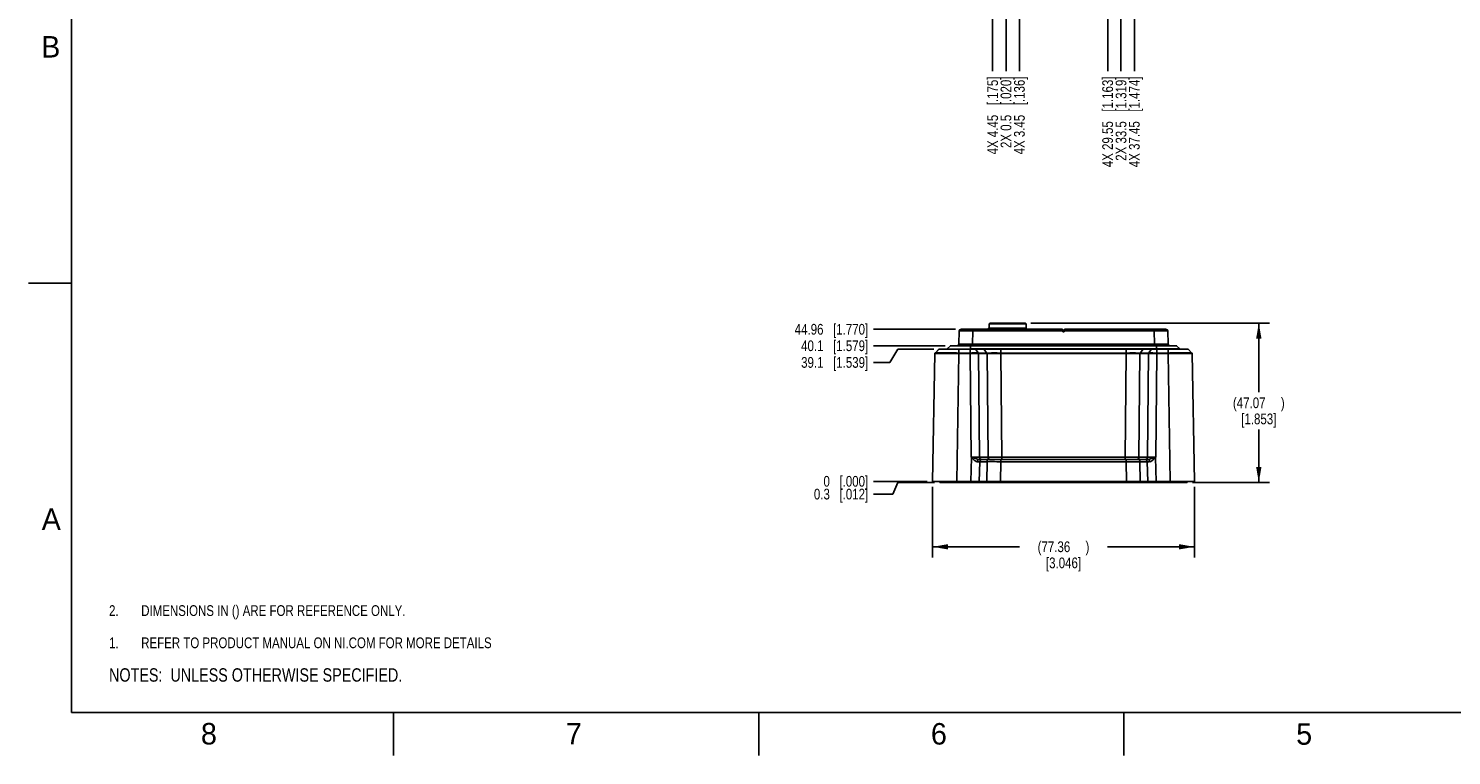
# Model space of a CAD drawing. Header units: inches. Extents: x 0 to 34, y 0 to 22.
# Tile 1 of 71: x 0 to 16.6, y 0 to 8.5. Entities that reach past the tile are written whole.
import ezdxf

# ---------------------------------------------------------------- set-up
doc = ezdxf.new("R2010")
doc.units = ezdxf.units.IN
doc.header["$LTSCALE"] = 1.87
doc.header["$MEASUREMENT"] = 0
doc.layers.get('0').update_dxf_attribs({"linetype": 'CONTINUOUS'})
doc.layers.add('DETAIL', color=7, linetype='CONTINUOUS')
doc.layers.add('DIMENSIONS', color=7, linetype='CONTINUOUS')
doc.styles.get("Standard").update_dxf_attribs({"font": 'txt', "width": 0.8})
doc.styles.add('TEXTSTYLE_2', font='txt')
doc.dimstyles.new('DIMSTYLE_1', dxfattribs={"dimtxt": 0.125, "dimasz": 0.18, "dimexe": 0.125, "dimexo": 0.0625, "dimgap": 0.03125, "dimtad": 0, "dimtih": 1, "dimtoh": 1, "dimdsep": 46, "dimtxsty": 'STANDARD', "dimblk": '_FILLED', "dimblk1": '_FILLED', "dimblk2": '_FILLED', "dimcen": 0.09, "dimadec": 0, "dimazin": 0, "dimtp": 0.001, "dimtm": 0.001, "dimtfac": 1, "dimtofl": 0, "dimtmove": 0, "dimatfit": 3, "dimldrblk": '_FILLED', "dimfxl": 1, "dimtolj": 1, "dimarcsym": 0})
doc.dimstyles.new('DIMSTYLE_2', dxfattribs={"dimtxt": 0.125, "dimasz": 0.18, "dimexe": 0.125, "dimexo": 0.0625, "dimgap": 0.03125, "dimtad": 0, "dimtih": 1, "dimtoh": 1, "dimdsep": 46, "dimtxsty": 'STANDARD', "dimblk": '_FILLED', "dimblk1": '_FILLED', "dimblk2": '_FILLED', "dimcen": 0.09, "dimadec": 0, "dimazin": 0, "dimtfac": 1, "dimtofl": 0, "dimtmove": 0, "dimatfit": 3, "dimldrblk": '_FILLED', "dimfxl": 1, "dimtolj": 1, "dimarcsym": 0})
doc.dimstyles.new('DIMSTYLE_3', dxfattribs={"dimtxt": 0.125, "dimasz": 0.18, "dimexe": 0.125, "dimexo": 0.0625, "dimgap": 0.0625, "dimtad": 0, "dimtih": 1, "dimtoh": 1, "dimdsep": 46, "dimtxsty": 'STANDARD', "dimblk": '_FILLED', "dimblk1": '_FILLED', "dimblk2": '_FILLED', "dimcen": 0.09, "dimadec": 0, "dimazin": 0, "dimtp": 0.001, "dimtm": 0.001, "dimtfac": 1, "dimtofl": 0, "dimtmove": 0, "dimatfit": 3, "dimldrblk": '_FILLED', "dimfxl": 1, "dimtolj": 1, "dimarcsym": 0})

# ---------------------------------------------------------------- blocks, each defined once
blk = doc.blocks.new('CUSTOM_NOTE_BL0', base_point=(3.625, 1.312))
at = {"color": 2, "linetype": 'CONTINUOUS', "width": 0.8}
for s, p in [('1.', (0.938, 1.25)), ('REFER TO PRODUCT MANUAL ON NI.COM FOR MORE DETAILS', (1.312, 1.25))]:
    blk.add_text(s, height=0.125, dxfattribs=at).set_placement(p)
blk = doc.blocks.new('*D7')
at = {"layer": 'DIMENSIONS', "color": 2, "linetype": 'CONTINUOUS'}
blk.add_line((11.221, 11.504), (11.221, 7.967), dxfattribs=at)
at = {"layer": 'DIMENSIONS', "color": 2, "linetype": 'CONTINUOUS', "insert": (11.159, 7.905), "char_height": 0.125, "width": 1.425, "attachment_point": 3, "rotation": 90, "line_spacing_factor": 0.9}
blk.add_mtext('4X 4.45{\\Ftxt.shx;\\W1.000000;\\H0.125000; }[.175]', dxfattribs=at)
blk = doc.blocks.new('_FILLED')
at = {"color": 0, "linetype": 'BYBLOCK'}
blk.add_solid([(0, 0), (-1, 0.174), (-1, -0.174)], dxfattribs=at)
blk = doc.blocks.new('*D8')
at = {"layer": 'DIMENSIONS', "color": 2, "linetype": 'CONTINUOUS'}
blk.add_line((11.532, 11.504), (11.532, 7.967), dxfattribs=at)
at = {"layer": 'DIMENSIONS', "color": 2, "linetype": 'CONTINUOUS', "insert": (11.47, 7.905), "char_height": 0.125, "width": 1.425, "attachment_point": 3, "rotation": 90, "line_spacing_factor": 0.9}
blk.add_mtext('4X 3.45{\\Ftxt.shx;\\W1.000000;\\H0.125000; }[.136]', dxfattribs=at)
blk = doc.blocks.new('*D9')
at = {"layer": 'DIMENSIONS', "color": 2, "linetype": 'CONTINUOUS'}
blk.add_line((12.56, 11.504), (12.56, 7.967), dxfattribs=at)
at = {"layer": 'DIMENSIONS', "color": 2, "linetype": 'CONTINUOUS', "insert": (12.497, 7.905), "char_height": 0.125, "width": 1.625, "attachment_point": 3, "rotation": 90, "line_spacing_factor": 0.9}
blk.add_mtext('4X 29.55{\\Ftxt.shx;\\W1.000000;\\H0.125000; }[1.163]', dxfattribs=at)
blk = doc.blocks.new('*D10')
at = {"layer": 'DIMENSIONS', "color": 2, "linetype": 'CONTINUOUS'}
blk.add_line((12.871, 11.504), (12.871, 7.967), dxfattribs=at)
at = {"layer": 'DIMENSIONS', "color": 2, "linetype": 'CONTINUOUS', "insert": (12.808, 7.905), "char_height": 0.125, "width": 1.625, "attachment_point": 3, "rotation": 90, "line_spacing_factor": 0.9}
blk.add_mtext('4X 37.45{\\Ftxt.shx;\\W1.000000;\\H0.125000; }[1.474]', dxfattribs=at)
blk = doc.blocks.new('*D11')
at = {"layer": 'DIMENSIONS', "color": 2, "linetype": 'CONTINUOUS'}
blk.add_line((11.377, 8.643), (11.377, 7.967), dxfattribs=at)
at = {"layer": 'DIMENSIONS', "color": 2, "linetype": 'CONTINUOUS', "insert": (11.314, 7.905), "char_height": 0.125, "width": 1.325, "attachment_point": 3, "rotation": 90, "line_spacing_factor": 0.9}
blk.add_mtext('2X 0.5{\\Ftxt.shx;\\W1.000000;\\H0.125000; }[.020]', dxfattribs=at)
blk = doc.blocks.new('*D12')
at = {"layer": 'DIMENSIONS', "color": 2, "linetype": 'CONTINUOUS'}
blk.add_line((12.715, 8.643), (12.715, 7.967), dxfattribs=at)
at = {"layer": 'DIMENSIONS', "color": 2, "linetype": 'CONTINUOUS', "insert": (12.653, 7.905), "char_height": 0.125, "width": 1.525, "attachment_point": 3, "rotation": 90, "line_spacing_factor": 0.9}
blk.add_mtext('2X 33.5{\\Ftxt.shx;\\W1.000000;\\H0.125000; }[1.319]', dxfattribs=at)
blk = doc.blocks.new('*D13')
at = {"layer": 'DIMENSIONS', "color": 2, "linetype": 'CONTINUOUS'}
for p, q in [((10.119, 3.18), (10.059, 3.044)), ((10.545, 3.18), (10.119, 3.18)), ((10.059, 3.044), (9.836, 3.044))]:
    blk.add_line(p, q, dxfattribs=at)
at = {"layer": 'DIMENSIONS', "color": 2, "linetype": 'CONTINUOUS', "insert": (9.773, 3.106), "char_height": 0.125, "width": 1.025, "attachment_point": 3, "line_spacing_factor": 0.9}
blk.add_mtext('0.3{\\Ftxt.shx;\\W1.000000;\\H0.125000; }[.012]', dxfattribs=at)
blk = doc.blocks.new('*D14')
at = {"layer": 'DIMENSIONS', "color": 2, "linetype": 'CONTINUOUS'}
blk.add_line((10.461, 3.192), (9.836, 3.192), dxfattribs=at)
at = {"layer": 'DIMENSIONS', "color": 2, "linetype": 'CONTINUOUS', "insert": (9.773, 3.255), "char_height": 0.125, "width": 0.825, "attachment_point": 3, "line_spacing_factor": 0.9}
blk.add_mtext('0{\\Ftxt.shx;\\W1.000000;\\H0.125000; }[.000]', dxfattribs=at)
blk = doc.blocks.new('*D15')
at = {"layer": 'DIMENSIONS', "color": 2, "linetype": 'CONTINUOUS'}
for p, q in [((10.119, 4.731), (10.024, 4.576)), ((10.538, 4.731), (10.119, 4.731)), ((10.024, 4.576), (9.836, 4.576))]:
    blk.add_line(p, q, dxfattribs=at)
at = {"layer": 'DIMENSIONS', "color": 2, "linetype": 'CONTINUOUS', "insert": (9.773, 4.639), "char_height": 0.125, "width": 1.225, "attachment_point": 3, "line_spacing_factor": 0.9}
blk.add_mtext('39.1{\\Ftxt.shx;\\W1.000000;\\H0.125000; }[1.539]', dxfattribs=at)
blk = doc.blocks.new('*D16')
at = {"layer": 'DIMENSIONS', "color": 2, "linetype": 'CONTINUOUS'}
blk.add_line((10.669, 4.771), (9.836, 4.771), dxfattribs=at)
at = {"layer": 'DIMENSIONS', "color": 2, "linetype": 'CONTINUOUS', "insert": (9.773, 4.833), "char_height": 0.125, "width": 1.225, "attachment_point": 3, "line_spacing_factor": 0.9}
blk.add_mtext('40.1{\\Ftxt.shx;\\W1.000000;\\H0.125000; }[1.579]', dxfattribs=at)
blk = doc.blocks.new('*D17')
at = {"layer": 'DIMENSIONS', "color": 2, "linetype": 'CONTINUOUS'}
blk.add_line((10.79, 4.962), (9.836, 4.962), dxfattribs=at)
at = {"layer": 'DIMENSIONS', "color": 2, "linetype": 'CONTINUOUS', "insert": (9.773, 5.025), "char_height": 0.125, "width": 1.325, "attachment_point": 3, "line_spacing_factor": 0.9}
blk.add_mtext('44.96{\\Ftxt.shx;\\W1.000000;\\H0.125000; }[1.770]', dxfattribs=at)
blk = doc.blocks.new('*D18')
at = {"layer": 'DIMENSIONS', "color": 2, "linetype": 'CONTINUOUS'}
for p, q in [((10.523, 3.13), (10.523, 2.305)), ((13.569, 3.13), (13.569, 2.305)), ((10.523, 2.43), (11.533, 2.43)), ((13.569, 2.43), (12.558, 2.43))]:
    blk.add_line(p, q, dxfattribs=at)
at = {"layer": 'DIMENSIONS', "color": 2, "linetype": 'CONTINUOUS', "xscale": 0.18, "yscale": 0.18, "zscale": 0.18, "rotation": 180}
blk.add_blockref('_FILLED', (10.523, 2.43), dxfattribs=at)
at = {"layer": 'DIMENSIONS', "color": 2, "linetype": 'CONTINUOUS', "xscale": 0.18, "yscale": 0.18, "zscale": 0.18}
blk.add_blockref('_FILLED', (13.569, 2.43), dxfattribs=at)
at = {"layer": 'DIMENSIONS', "color": 2, "linetype": 'CONTINUOUS', "insert": (12.046, 2.493), "char_height": 0.125, "width": 0.9, "attachment_point": 2, "line_spacing_factor": 0.9}
blk.add_mtext('(77.36{\\Ftxt.shx;\\W1.600000;\\H0.125000; })\\P[3.046]', dxfattribs=at)
blk = doc.blocks.new('*D25')
at = {"layer": 'DIMENSIONS', "color": 2, "linetype": 'CONTINUOUS'}
for p, q in [((11.666, 5.033), (14.444, 5.033)), ((14.319, 5.033), (14.319, 4.232)), ((14.319, 3.18), (14.319, 3.794)), ((13.546, 3.18), (14.444, 3.18))]:
    blk.add_line(p, q, dxfattribs=at)
at = {"layer": 'DIMENSIONS', "color": 2, "linetype": 'CONTINUOUS', "xscale": 0.18, "yscale": 0.18, "zscale": 0.18}
for p, rotation in [((14.319, 5.033), 90), ((14.319, 3.18), 270)]:
    blk.add_blockref('_FILLED', p, dxfattribs=dict(at, rotation=rotation))
at = {"layer": 'DIMENSIONS', "color": 2, "linetype": 'CONTINUOUS', "insert": (14.319, 4.169), "char_height": 0.125, "width": 0.9, "attachment_point": 2, "line_spacing_factor": 0.9}
blk.add_mtext('(47.07{\\Ftxt.shx;\\W1.600000;\\H0.125000; })\\P[1.853]', dxfattribs=at)
blk = doc.blocks.new('NOTES_HEADER_BL1', base_point=(3.1215, 0.9375))
at = {"layer": 'DETAIL', "color": 2, "linetype": 'CONTINUOUS', "width": 0.8}
blk.add_text('NOTES:  UNLESS OTHERWISE SPECIFIED.', height=0.156, dxfattribs=at).set_placement((0.9375, 0.8595))
blk = doc.blocks.new('DIMS_REF_BL3', base_point=(3.125, 1.687))
at = {"layer": 'DETAIL', "color": 2, "linetype": 'CONTINUOUS', "width": 0.8}
for s, p in [('2.', (0.938, 1.625)), ('DIMENSIONS IN () ARE FOR REFERENCE ONLY.', (1.312, 1.625))]:
    blk.add_text(s, height=0.125, dxfattribs=at).set_placement(p)

msp = doc.modelspace()

# ---------------------------------------------------------------- linework, layer by layer
at = {"color": 2, "linetype": 'CONTINUOUS'}
for p, q in [((0, 5.5), (0.5, 5.5)), ((4.25, 0), (4.25, 0.5)), ((8.5, 0), (8.5, 0.5)), ((12.75, 0), (12.75, 0.5))]:
    msp.add_line(p, q, dxfattribs=at)
at = {"color": 7, "linetype": 'CONTINUOUS'}
for p, q in [((11.182, 4.974), (11.161, 4.962)), ((11.182, 5.025), (11.19, 5.033)), ((11.182, 5.025), (11.182, 4.974)), ((11.611, 5.025), (11.182, 5.025)), ((11.182, 4.974), (11.611, 4.974)), ((11.603, 5.033), (11.19, 5.033)), ((11.611, 5.025), (11.603, 5.033)), ((11.611, 5.025), (11.611, 4.974)), ((11.611, 4.974), (11.617, 4.971)), ((11.613, 4.969), (11.617, 4.971)), ((11.613, 4.969), (11.613, 4.969)), ((11.614, 4.97), (11.617, 4.971)), ((11.617, 4.971), (11.617, 4.971)), ((10.833, 4.943), (10.829, 4.79)), ((10.853, 4.962), (12.036, 4.962)), ((10.99, 4.943), (10.986, 4.79)), ((10.99, 4.962), (10.99, 4.943)), ((10.99, 4.943), (12.036, 4.943)), ((11.611, 4.964), (11.611, 4.964)), ((12.037, 4.931), (12.036, 4.962)), ((12.056, 4.95), (12.036, 4.95)), ((12.055, 4.931), (12.037, 4.931)), ((12.056, 4.962), (12.055, 4.931)), ((12.056, 4.962), (13.239, 4.962)), ((12.056, 4.943), (13.102, 4.943)), ((13.102, 4.962), (13.102, 4.943)), ((13.102, 4.943), (13.106, 4.79)), ((13.259, 4.943), (13.263, 4.79)), ((10.549, 4.681), (10.523, 3.192)), ((10.55, 4.681), (10.549, 4.681)), ((10.569, 4.681), (10.55, 4.681)), ((10.551, 4.686), (10.595, 4.729)), ((10.586, 4.721), (10.551, 4.686)), ((10.595, 4.729), (10.608, 4.729)), ((10.6, 4.731), (13.492, 4.731)), ((10.608, 4.729), (10.618, 4.729)), ((10.618, 4.729), (10.804, 4.729)), ((10.729, 4.77), (10.691, 4.733)), ((10.729, 4.77), (10.963, 4.77)), ((10.732, 4.771), (13.36, 4.771)), ((10.829, 4.681), (10.803, 3.192)), ((10.804, 4.729), (10.829, 4.729)), ((10.829, 4.731), (10.829, 4.686)), ((10.829, 4.729), (10.961, 4.729)), ((10.961, 4.686), (10.829, 4.686)), ((10.829, 4.681), (10.829, 4.686)), ((10.961, 4.681), (10.829, 4.681)), ((10.961, 4.731), (10.961, 4.729)), ((10.961, 4.686), (10.961, 4.729)), ((10.961, 4.729), (10.988, 4.729)), ((10.961, 4.681), (10.961, 4.686)), ((10.961, 4.681), (10.972, 3.475)), ((10.963, 4.771), (10.963, 4.77)), ((10.963, 4.77), (10.963, 4.733)), ((10.963, 4.77), (13.129, 4.77)), ((13.129, 4.733), (10.963, 4.733)), ((10.986, 4.771), (10.986, 4.79)), ((10.986, 4.79), (13.106, 4.79)), ((10.988, 4.729), (11.016, 4.729)), ((11.016, 4.729), (11.021, 4.729)), ((11.056, 4.686), (11.021, 4.729)), ((11.021, 4.729), (11.119, 4.729)), ((11.155, 4.686), (11.056, 4.686)), ((11.058, 4.681), (11.069, 3.475)), ((11.157, 4.681), (11.058, 4.681)), ((11.155, 4.686), (11.119, 4.729)), ((11.119, 4.729), (11.145, 4.729)), ((11.145, 4.729), (11.3, 4.729)), ((11.168, 3.475), (11.157, 4.681)), ((11.3, 4.729), (11.318, 4.729)), ((11.318, 4.731), (11.318, 4.729)), ((11.318, 4.686), (11.318, 4.729)), ((11.318, 4.729), (12.774, 4.729)), ((12.774, 4.686), (11.318, 4.686)), ((11.318, 4.681), (11.318, 4.686)), ((11.329, 3.475), (11.318, 4.681)), ((12.774, 4.681), (11.318, 4.681)), ((12.774, 4.681), (12.763, 3.475)), ((12.774, 4.731), (12.774, 4.729)), ((12.774, 4.686), (12.774, 4.729)), ((12.774, 4.729), (12.793, 4.729)), ((12.774, 4.681), (12.774, 4.686)), ((12.793, 4.729), (12.948, 4.729)), ((12.935, 4.681), (12.924, 3.475)), ((13.034, 4.681), (12.935, 4.681)), ((12.937, 4.686), (12.972, 4.729)), ((13.036, 4.686), (12.937, 4.686)), ((12.948, 4.729), (12.972, 4.729)), ((12.972, 4.729), (13.071, 4.729)), ((13.034, 4.681), (13.023, 3.475)), ((13.036, 4.686), (13.071, 4.729)), ((13.071, 4.729), (13.08, 4.729)), ((13.08, 4.729), (13.103, 4.729)), ((13.103, 4.729), (13.131, 4.729)), ((13.106, 4.771), (13.106, 4.79)), ((13.131, 4.681), (13.12, 3.475)), ((13.129, 4.771), (13.129, 4.733)), ((13.129, 4.77), (13.363, 4.77)), ((13.401, 4.733), (13.129, 4.733)), ((13.131, 4.731), (13.131, 4.729)), ((13.131, 4.729), (13.263, 4.729)), ((13.131, 4.686), (13.131, 4.729)), ((13.263, 4.686), (13.131, 4.686)), ((13.131, 4.681), (13.131, 4.686)), ((13.263, 4.681), (13.131, 4.681)), ((13.263, 4.731), (13.263, 4.686)), ((13.263, 4.729), (13.473, 4.729)), ((13.263, 4.681), (13.289, 3.192)), ((13.363, 4.77), (13.401, 4.733)), ((13.473, 4.729), (13.496, 4.729)), ((13.496, 4.729), (13.497, 4.729)), ((13.541, 4.686), (13.497, 4.729)), ((13.541, 4.686), (13.532, 4.687)), ((13.543, 4.681), (13.535, 4.681)), ((13.541, 4.686), (13.541, 4.686)), ((13.543, 4.681), (13.569, 3.192)), ((10.977, 3.471), (10.969, 3.192)), ((10.979, 3.473), (10.977, 3.471)), ((13.033, 3.448), (11.059, 3.448)), ((11.072, 3.421), (11.066, 3.192)), ((11.168, 3.475), (11.069, 3.475)), ((11.156, 3.421), (11.072, 3.421)), ((11.152, 3.192), (11.156, 3.421)), ((11.313, 3.192), (11.317, 3.421)), ((11.317, 3.421), (11.317, 3.448)), ((12.775, 3.421), (11.317, 3.421)), ((11.329, 3.475), (11.329, 3.448)), ((12.763, 3.475), (11.329, 3.475)), ((12.763, 3.475), (12.763, 3.448)), ((12.775, 3.421), (12.775, 3.448)), ((12.779, 3.192), (12.775, 3.421)), ((13.023, 3.475), (12.924, 3.475)), ((13.019, 3.421), (12.936, 3.421)), ((12.94, 3.192), (12.936, 3.421)), ((13.026, 3.192), (13.019, 3.421)), ((13.12, 3.475), (13.113, 3.473)), ((13.115, 3.471), (13.12, 3.475)), ((13.115, 3.471), (13.123, 3.192)), ((10.523, 3.192), (13.569, 3.192)), ((10.608, 3.18), (10.608, 3.192)), ((13.484, 3.18), (10.608, 3.18)), ((10.799, 3.18), (10.799, 3.192)), ((10.971, 3.192), (10.971, 3.18)), ((11.137, 3.192), (11.137, 3.18)), ((11.223, 3.18), (11.223, 3.192)), ((11.313, 3.18), (11.313, 3.192)), ((12.779, 3.18), (12.779, 3.192)), ((12.869, 3.18), (12.869, 3.192)), ((12.955, 3.18), (12.955, 3.192)), ((13.121, 3.18), (13.121, 3.192)), ((13.293, 3.18), (13.293, 3.192)), ((13.484, 3.18), (13.484, 3.192))]:
    msp.add_line(p, q, dxfattribs=at)
at = {"color": 7, "linetype": 'CONTINUOUS', "const_width": 0.02}
for points in [[(0.5, 21.5), (0.5, 0.5)], [(0.5, 0.5), (33.5, 0.5)]]:
    msp.add_lwpolyline(points, dxfattribs=at)
at = {"color": 7, "linetype": 'CONTINUOUS'}
for points in [[(11.611, 4.964), (11.611, 4.965), (11.612, 4.967), (11.613, 4.969), (11.613, 4.969)], [(11.612, 4.962), (11.611, 4.964), (11.611, 4.964)], [(10.551, 4.686), (10.55, 4.685), (10.549, 4.681)], [(13.543, 4.681), (13.541, 4.685), (13.541, 4.686)]]:
    msp.add_lwpolyline(points, dxfattribs=at)
for centre, radius, start, end in [((10.853, 4.942), 0.0197, 90, 178.5), ((11.577, 5.214), 0.253, 274.9112, 275.6794), ((13.239, 4.942), 0.0197, 1.5, 90), ((10.557, 4.681), 0.00787, 134.4999, 179), ((10.6, 4.724), 0.00787, 90, 134.5), ((10.693, 4.73), 0.00394, 134.25, 154.507), ((10.732, 4.767), 0.00394, 90, 134.25), ((10.809, 4.79), 0.0197, 270, 358.5), ((13.283, 4.79), 0.0197, 181.5, 270), ((11.54, 4.666), 1.723, 0.4968, 0.679), ((13.36, 4.767), 0.00394, 45.75, 90), ((13.398, 4.73), 0.00394, 25.493, 45.75), ((13.492, 4.724), 0.00787, 45.5, 90), ((13.507, 1.482), 3.2, 89.51, 89.7605), ((13.535, 4.681), 0.00787, 1, 45.5), ((11.021, 19.555), 16.08, 269.8277, 270.1723), ((11.356, 4.741), 1.322, 253.1412, 253.4328), ((11.251, 3.826), 0.448, 231.5889, 232.3924), ((11.086, -6.026), 9.447, 90.0844, 90.2637), ((11.249, 62.038), 58.563, 269.92113, 270.07887), ((12.843, 48.122), 44.647, 269.8965, 270.1035), ((12.855, -18.911), 22.332, 89.7933, 90.2067), ((12.999, -8.454), 11.875, 89.7598, 89.9027), ((13.071, 24.558), 21.083, 269.8686, 270.1314), ((12.208, 2.77), 1.146, 37.7344, 37.8564)]:
    msp.add_arc(centre, radius, start, end, dxfattribs=at)
for points, knots in [([(11.396, 4.966), (11.422, 4.966), (11.459, 4.967), (11.507, 4.968), (11.538, 4.968), (11.565, 4.969), (11.587, 4.969), (11.601, 4.97), (11.61, 4.97), (11.613, 4.97), (11.614, 4.97)], [0, 0, 0, 0, 0.350981, 0.512373, 0.65778, 0.782762, 0.883444, 0.956639, 0.982167, 1, 1, 1, 1]), ([(11.489, 4.962), (11.497, 4.962), (11.514, 4.963), (11.537, 4.964), (11.558, 4.965), (11.576, 4.965), (11.589, 4.966), (11.597, 4.967), (11.602, 4.967), (11.607, 4.968), (11.61, 4.968), (11.612, 4.968), (11.613, 4.969), (11.613, 4.969)], [0, 0, 0, 0, 0.20557, 0.393976, 0.561645, 0.705533, 0.823218, 0.87149, 0.912364, 0.945717, 0.971464, 0.989544, 1, 1, 1, 1]), ([(10.833, 4.943), (10.833, 4.943), (10.833, 4.943), (10.833, 4.943), (10.833, 4.943), (10.833, 4.943), (10.834, 4.943), (10.834, 4.943), (10.835, 4.943), (10.836, 4.943), (10.837, 4.943), (10.839, 4.943), (10.841, 4.943), (10.843, 4.943), (10.846, 4.943), (10.851, 4.943), (10.857, 4.943), (10.866, 4.943), (10.877, 4.943), (10.888, 4.943), (10.901, 4.943), (10.915, 4.943), (10.934, 4.943), (10.959, 4.943), (10.98, 4.943), (10.99, 4.943)], [0, 0, 0, 0, 0.000242, 0.00095, 0.002136, 0.003811, 0.005982, 0.00866, 0.011852, 0.015567, 0.024598, 0.035818, 0.049282, 0.06504, 0.083131, 0.103578, 0.15157, 0.208879, 0.275046, 0.349289, 0.430568, 0.517676, 0.609365, 0.801823, 1, 1, 1, 1]), ([(11.176, 4.962), (11.188, 4.963), (11.217, 4.963), (11.267, 4.964), (11.329, 4.965), (11.373, 4.966), (11.396, 4.966)], [0, 0, 0, 0, 0.160708, 0.395821, 0.68437, 1, 1, 1, 1]), ([(11.602, 4.962), (11.603, 4.963), (11.605, 4.963), (11.608, 4.963), (11.61, 4.964), (11.611, 4.964), (11.611, 4.964), (11.611, 4.964)], [0, 0, 0, 0, 0.423796, 0.730363, 0.919487, 0.971403, 1, 1, 1, 1]), ([(13.102, 4.943), (13.112, 4.943), (13.133, 4.943), (13.158, 4.943), (13.177, 4.943), (13.191, 4.943), (13.204, 4.943), (13.215, 4.943), (13.226, 4.943), (13.235, 4.943), (13.241, 4.943), (13.246, 4.943), (13.249, 4.943), (13.251, 4.943), (13.253, 4.943), (13.255, 4.943), (13.256, 4.943), (13.257, 4.943), (13.258, 4.943), (13.258, 4.943), (13.258, 4.943), (13.259, 4.943), (13.259, 4.943), (13.259, 4.943), (13.259, 4.943), (13.259, 4.943)], [0, 0, 0, 0, 0.198175, 0.390631, 0.482319, 0.569427, 0.650705, 0.724949, 0.791116, 0.848426, 0.896419, 0.916867, 0.934958, 0.950716, 0.964181, 0.975401, 0.984433, 0.988148, 0.99134, 0.994018, 0.996189, 0.997864, 0.99905, 0.999758, 1, 1, 1, 1]), ([(10.829, 4.686), (10.81, 4.686), (10.774, 4.687), (10.722, 4.687), (10.673, 4.687), (10.636, 4.687), (10.611, 4.687), (10.595, 4.687), (10.581, 4.687), (10.571, 4.687), (10.562, 4.687), (10.557, 4.687), (10.554, 4.687), (10.553, 4.686), (10.552, 4.687), (10.551, 4.686)], [0, 0, 0, 0, 0.197456, 0.389352, 0.567842, 0.723279, 0.789473, 0.84686, 0.894985, 0.933708, 0.963168, 0.983706, 0.990776, 0.9958, 1, 1, 1, 1]), ([(10.829, 4.681), (10.776, 4.681), (10.69, 4.681), (10.604, 4.681), (10.569, 4.681)], [0, 0, 0, 0, 0.603818, 1, 1, 1, 1]), ([(10.829, 4.79), (10.829, 4.79), (10.829, 4.79), (10.829, 4.79), (10.829, 4.79), (10.829, 4.79), (10.83, 4.79), (10.83, 4.79), (10.831, 4.79), (10.832, 4.79), (10.833, 4.79), (10.835, 4.79), (10.837, 4.79), (10.839, 4.79), (10.842, 4.79), (10.847, 4.79), (10.853, 4.79), (10.862, 4.79), (10.873, 4.79), (10.884, 4.79), (10.897, 4.79), (10.911, 4.79), (10.93, 4.79), (10.955, 4.79), (10.976, 4.79), (10.986, 4.79)], [0, 0, 0, 0, 0.000239, 0.000943, 0.002126, 0.003798, 0.005966, 0.00864, 0.011828, 0.01554, 0.024565, 0.035778, 0.049236, 0.064987, 0.083072, 0.103515, 0.1515, 0.208806, 0.274974, 0.349223, 0.43051, 0.517629, 0.609329, 0.801808, 1, 1, 1, 1]), ([(11.056, 4.686), (11.05, 4.686), (11.018, 4.687), (10.987, 4.687), (10.961, 4.686)], [0, 0, 0, 0, 0.195207, 1, 1, 1, 1]), ([(11.058, 4.681), (11.052, 4.681), (11.02, 4.681), (10.987, 4.681), (10.961, 4.681)], [0, 0, 0, 0, 0.195212, 1, 1, 1, 1]), ([(11.318, 4.686), (11.288, 4.686), (11.233, 4.687), (11.179, 4.686), (11.155, 4.686)], [0, 0, 0, 0, 0.563768, 1, 1, 1, 1]), ([(11.318, 4.681), (11.288, 4.681), (11.234, 4.681), (11.18, 4.681), (11.157, 4.681)], [0, 0, 0, 0, 0.563771, 1, 1, 1, 1]), ([(12.937, 4.686), (12.913, 4.686), (12.859, 4.687), (12.804, 4.686), (12.774, 4.686)], [0, 0, 0, 0, 0.436384, 1, 1, 1, 1]), ([(12.935, 4.681), (12.911, 4.681), (12.858, 4.681), (12.804, 4.681), (12.774, 4.681)], [0, 0, 0, 0, 0.43638, 1, 1, 1, 1]), ([(13.131, 4.681), (13.121, 4.681), (13.089, 4.681), (13.057, 4.681), (13.034, 4.681)], [0, 0, 0, 0, 0.290306, 1, 1, 1, 1]), ([(13.131, 4.686), (13.121, 4.686), (13.09, 4.686), (13.058, 4.687), (13.036, 4.686)], [0, 0, 0, 0, 0.29031, 1, 1, 1, 1]), ([(13.106, 4.79), (13.116, 4.79), (13.137, 4.79), (13.162, 4.79), (13.181, 4.79), (13.195, 4.79), (13.208, 4.79), (13.219, 4.79), (13.23, 4.79), (13.239, 4.79), (13.245, 4.79), (13.25, 4.79), (13.253, 4.79), (13.255, 4.79), (13.257, 4.79), (13.259, 4.79), (13.26, 4.79), (13.261, 4.79), (13.262, 4.79), (13.262, 4.79), (13.262, 4.79), (13.263, 4.79), (13.263, 4.79), (13.263, 4.79), (13.263, 4.79), (13.263, 4.79)], [0, 0, 0, 0, 0.198189, 0.390665, 0.482364, 0.569482, 0.650769, 0.725019, 0.791188, 0.848495, 0.896482, 0.916925, 0.93501, 0.950763, 0.964221, 0.975434, 0.98446, 0.988171, 0.99136, 0.994034, 0.996202, 0.997874, 0.999057, 0.999761, 1, 1, 1, 1]), ([(13.532, 4.687), (13.5, 4.687), (13.41, 4.687), (13.321, 4.687), (13.263, 4.686)], [0, 0, 0, 0, 0.360195, 1, 1, 1, 1]), ([(13.521, 4.681), (13.486, 4.681), (13.4, 4.681), (13.315, 4.681), (13.263, 4.681)], [0, 0, 0, 0, 0.400633, 1, 1, 1, 1]), ([(10.977, 3.471), (10.979, 3.469), (10.982, 3.465), (10.989, 3.457), (10.994, 3.452), (10.998, 3.448)], [0, 0, 0, 0, 0.250778, 0.501215, 1, 1, 1, 1]), ([(11.01, 3.461), (11.005, 3.463), (10.995, 3.467), (10.984, 3.471), (10.979, 3.473)], [0, 0, 0, 0, 0.499556, 1, 1, 1, 1]), ([(10.998, 3.448), (11.004, 3.441), (11.017, 3.429), (11.034, 3.421), (11.043, 3.421)], [0, 0, 0, 0, 0.525205, 1, 1, 1, 1]), ([(11.059, 3.448), (11.05, 3.448), (11.034, 3.453), (11.018, 3.458), (11.01, 3.461)], [0, 0, 0, 0, 0.496593, 1, 1, 1, 1]), ([(11.043, 3.421), (11.043, 3.425), (11.044, 3.431), (11.047, 3.442), (11.054, 3.448), (11.059, 3.448)], [0, 0, 0, 0, 0.313514, 0.59491, 1, 1, 1, 1]), ([(11.069, 3.475), (11.069, 3.473), (11.07, 3.464), (11.075, 3.455), (11.08, 3.452)], [0, 0, 0, 0, 0.26555, 1, 1, 1, 1]), ([(11.072, 3.421), (11.073, 3.428), (11.077, 3.441), (11.089, 3.448), (11.095, 3.448)], [0, 0, 0, 0, 0.534514, 1, 1, 1, 1]), ([(11.156, 3.421), (11.156, 3.428), (11.16, 3.441), (11.173, 3.448), (11.179, 3.448)], [0, 0, 0, 0, 0.534514, 1, 1, 1, 1]), ([(11.317, 3.421), (11.302, 3.421), (11.248, 3.421), (11.194, 3.422), (11.156, 3.421)], [0, 0, 0, 0, 0.290129, 1, 1, 1, 1]), ([(11.168, 3.475), (11.168, 3.47), (11.17, 3.461), (11.176, 3.454), (11.18, 3.451)], [0, 0, 0, 0, 0.520376, 1, 1, 1, 1]), ([(12.924, 3.475), (12.924, 3.47), (12.922, 3.461), (12.916, 3.454), (12.912, 3.451)], [0, 0, 0, 0, 0.520376, 1, 1, 1, 1]), ([(12.936, 3.421), (12.936, 3.428), (12.932, 3.441), (12.919, 3.448), (12.913, 3.448)], [0, 0, 0, 0, 0.534514, 1, 1, 1, 1]), ([(13.019, 3.421), (13.019, 3.428), (13.015, 3.441), (13.003, 3.448), (12.997, 3.448)], [0, 0, 0, 0, 0.534514, 1, 1, 1, 1]), ([(13.023, 3.475), (13.023, 3.473), (13.022, 3.464), (13.017, 3.455), (13.012, 3.452)], [0, 0, 0, 0, 0.265551, 1, 1, 1, 1]), ([(13.082, 3.461), (13.074, 3.458), (13.058, 3.453), (13.042, 3.448), (13.033, 3.448)], [0, 0, 0, 0, 0.503413, 1, 1, 1, 1]), ([(13.033, 3.448), (13.038, 3.448), (13.045, 3.442), (13.048, 3.431), (13.049, 3.425), (13.049, 3.421)], [0, 0, 0, 0, 0.40509, 0.686487, 1, 1, 1, 1]), ([(13.049, 3.421), (13.057, 3.421), (13.075, 3.429), (13.088, 3.441), (13.094, 3.448)], [0, 0, 0, 0, 0.474836, 1, 1, 1, 1]), ([(13.113, 3.473), (13.108, 3.471), (13.097, 3.467), (13.087, 3.463), (13.082, 3.461)], [0, 0, 0, 0, 0.500447, 1, 1, 1, 1]), ([(13.082, 3.461), (13.083, 3.46), (13.087, 3.456), (13.091, 3.452), (13.094, 3.448)], [0, 0, 0, 0, 0.229936, 1, 1, 1, 1]), ([(13.094, 3.448), (13.098, 3.452), (13.103, 3.457), (13.11, 3.465), (13.113, 3.469), (13.115, 3.471)], [0, 0, 0, 0, 0.498784, 0.749222, 1, 1, 1, 1])]:
    msp.add_open_spline(points, degree=3, knots=knots, dxfattribs=at)
for points in [[(11.016, 4.731), (11.018, 4.731), (11.019, 4.73), (11.021, 4.729)], [(11.058, 4.681), (11.058, 4.683), (11.057, 4.685), (11.056, 4.686)], [(11.115, 4.731), (11.117, 4.731), (11.118, 4.73), (11.119, 4.729)], [(11.157, 4.681), (11.157, 4.683), (11.156, 4.685), (11.155, 4.686)], [(12.935, 4.681), (12.935, 4.683), (12.936, 4.685), (12.937, 4.686)], [(12.977, 4.731), (12.975, 4.731), (12.974, 4.73), (12.972, 4.729)], [(13.034, 4.681), (13.034, 4.683), (13.035, 4.685), (13.036, 4.686)], [(13.076, 4.731), (13.074, 4.731), (13.072, 4.73), (13.071, 4.729)], [(11.08, 3.452), (11.084, 3.449), (11.088, 3.448), (11.092, 3.448)], [(11.18, 3.451), (11.183, 3.449), (11.187, 3.448), (11.191, 3.448)], [(12.912, 3.451), (12.909, 3.449), (12.905, 3.448), (12.901, 3.448)], [(13.012, 3.452), (13.008, 3.449), (13.004, 3.448), (13, 3.448)]]:
    msp.add_open_spline(points, degree=3, dxfattribs=at)

# ---------------------------------------------------------------- block references
at = {"color": 2, "linetype": 'CONTINUOUS'}
msp.add_blockref('CUSTOM_NOTE_BL0', (3.625, 1.312), dxfattribs=at)
at = {"layer": 'DETAIL', "color": 2, "linetype": 'CONTINUOUS'}
for name, p in [('DIMS_REF_BL3', (3.125, 1.687)), ('NOTES_HEADER_BL1', (3.122, 0.938))]:
    msp.add_blockref(name, p, dxfattribs=at)

# ---------------------------------------------------------------- texts
at = {"color": 2, "linetype": 'CONTINUOUS', "char_height": 0.25, "width": 0.25, "attachment_point": 1, "line_spacing_factor": 0.9, "style": 'TEXTSTYLE_2'}
for s, insert in [('B', (0.148, 8.376)), ('A', (0.154, 2.876)), ('8', (2.007, 0.379)), ('7', (6.255, 0.379)), ('6', (10.503, 0.378)), ('5', (14.754, 0.376))]:
    msp.add_mtext(s, dxfattribs=dict(at, insert=insert))

# ---------------------------------------------------------------- dimensions: what is measured, and where the dimension line sits
at = {"layer": 'DIMENSIONS', "color": 2, "linetype": 'CONTINUOUS'}
for feature_location, offset, origin, text, picture, middle in [((11.2212, 11.5043), (0, -3.5371), (11.3964, 11.5668), '4X <>', '*D7', (11.2212, 7.1922)), ((11.532, 11.504), (0, -3.537), (11.396, 11.567), '4X <>', '*D8', (11.532, 7.192)), ((12.56, 11.504), (0, -3.537), (11.396, 11.567), '4X <>', '*D9', (12.56, 7.092)), ((12.8708, 11.5043), (0, -3.5371), (11.3964, 11.5668), '4X <>', '*D10', (12.8708, 7.0922)), ((11.377, 8.643), (0, -0.676), (11.396, 8.706), '2X <>', '*D11', (11.377, 7.242)), ((12.715, 8.643), (0, -0.676), (11.396, 8.706), '2X <>', '*D12', (12.715, 7.142))]:
    dim = msp.add_ordinate_dim(feature_location=feature_location, offset=offset, dtype=1, origin=origin, text=text, dimstyle='DIMSTYLE_1', dxfattribs=at)
    dim.commit()
    dim.dimension.update_dxf_attribs({"geometry": picture, "text_midpoint": middle})
for feature_location, offset, origin, dimstyle, picture, middle in [((10.79, 4.962), (-0.955, 0), (10.853, 3.192), 'DIMSTYLE_1', '*D17', (9.111, 4.962)), ((10.669, 4.771), (-0.834, 0), (10.732, 3.192), 'DIMSTYLE_1', '*D16', (9.161, 4.771)), ((10.538, 4.731), (-0.702, -0.155), (10.6, 3.192), 'DIMSTYLE_1', '*D15', (9.161, 4.576)), ((10.545, 3.18), (-0.71, -0.136), (10.523, 3.192), 'DIMSTYLE_1', '*D13', (9.261, 3.044)), ((10.46053072, 3.192027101), (-0.625, 0), (10.52303072, 3.192027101), 'DIMSTYLE_2', '*D14', (9.36053072, 3.192027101))]:
    dim = msp.add_ordinate_dim(feature_location=feature_location, offset=offset, dtype=0, origin=origin, dimstyle=dimstyle, dxfattribs=at)
    dim.commit()
    dim.dimension.update_dxf_attribs({"geometry": picture, "text_midpoint": middle})
dim = msp.add_linear_dim(base=(14.319, 3.18), p1=(11.603, 5.033), p2=(13.484, 3.18), angle=270, text='(<>)', dimstyle='DIMSTYLE_3', dxfattribs=at)
dim.commit()
dim.dimension.update_dxf_attribs({"geometry": '*D25', "text_midpoint": (14.319, 4.013), "dimtype": 160})
dim = msp.add_linear_dim(base=(13.569, 2.43), p1=(10.523, 3.192), p2=(13.569, 3.192), text='(<>)', dimstyle='DIMSTYLE_3', dxfattribs=at)
dim.commit()
dim.dimension.update_dxf_attribs({"geometry": '*D18', "text_midpoint": (12.046, 2.336), "dimtype": 160})

doc.saveas('drawing.dxf')
